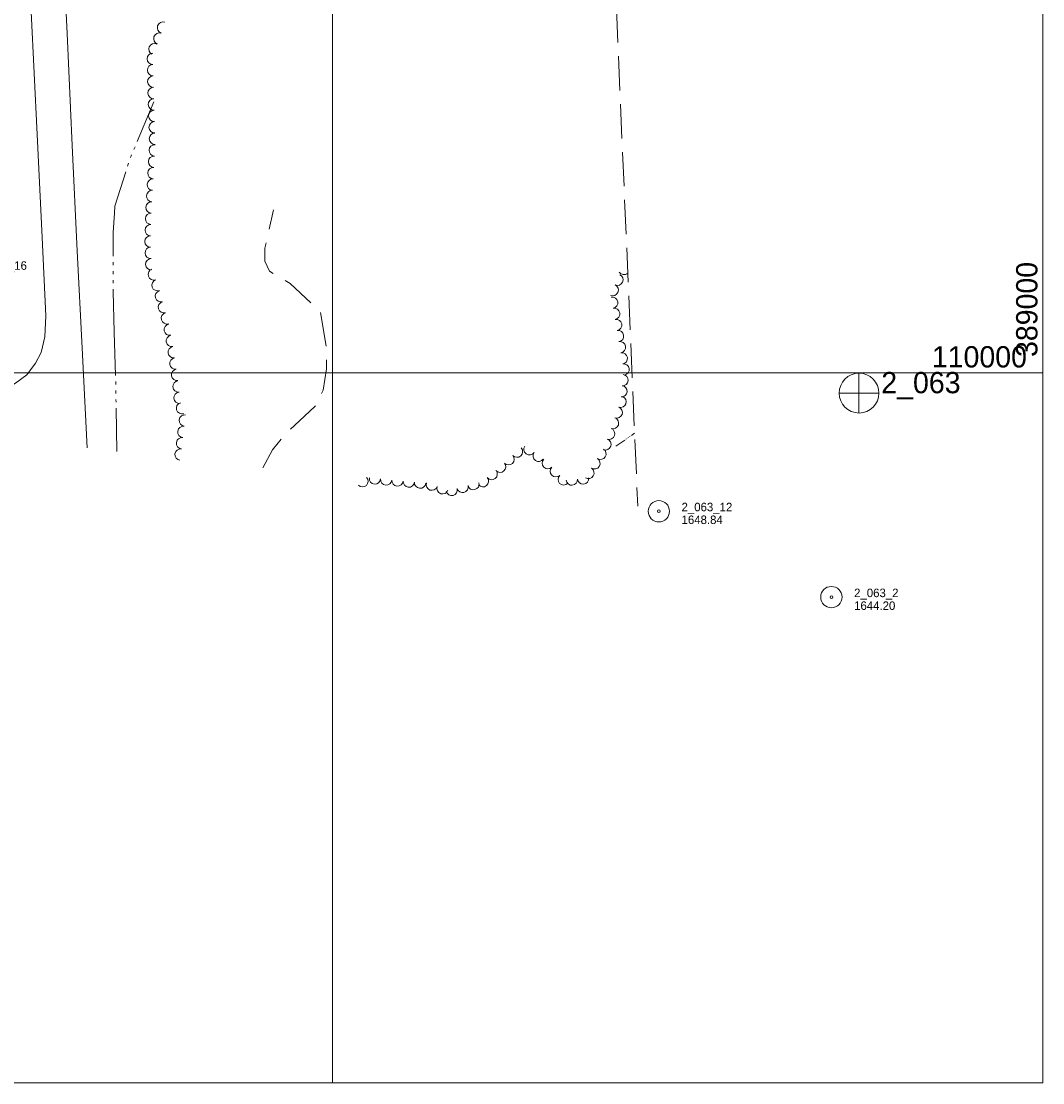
# Model space of a CAD drawing. Header units: feet. Extents: x 387481 to 389851, y 109500 to 111000.
# Tile 3 of 6: x 388281 to 389000, y 109500 to 110248. Entities that reach past the tile are written whole.
import ezdxf
from ezdxf.enums import TextEntityAlignment as Align

# ---------------------------------------------------------------- set-up
doc = ezdxf.new("R2010")
doc.units = ezdxf.units.FT
doc.header["$MEASUREMENT"] = 0
doc.linetypes.add('DGN Style 3', pattern=[33.766726, 24.11909, -9.647636])
doc.linetypes.add('DGN Style 6', pattern=[45.874509, 0.024119, -9.647636, 16.883363, -9.647636, 0.024119, -9.647636])
for name, color, linetype, lineweight in [('E_DWY', 73, 'DGN Style 3', 0), ('E_LAND_Vegetation', 21, 'Continuous', 0), ('E_MAP_GridLines', 251, 'Continuous', 0), ('E_MAP_Limits', 21, 'DGN Style 3', 0), ('E_MAP_PassPoints', 40, 'Continuous', 0), ('E_RDWY', 40, 'Continuous', 13), ('E_WTR', 251, 'DGN Style 6', 0)]:
    doc.layers.add(name, color=color, linetype=linetype, lineweight=lineweight)
doc.styles.add('Style-IGR_FONT_0', font='IGR_FONT_0.shx')

# ---------------------------------------------------------------- blocks, each defined once
blk = doc.blocks.new('PP')
at = {"layer": 'E_MAP_PassPoints', "color": 40, "linetype": 'Continuous', "lineweight": 0}
for radius in [7.5, 0.96]:
    blk.add_circle((0, 0), radius, dxfattribs=at)
blk = doc.blocks.new('PHOTOC')
at = {"layer": 'E_MAP_Limits', "color": 73, "linetype": 'Continuous', "lineweight": 0}
for p, q in [((0.12, 14.06), (0.06, -13.8)), ((-13.79, 0.03), (14.12, 0.01))]:
    blk.add_line(p, q, dxfattribs=at)
blk.add_circle((0.17, 0.03), 14, dxfattribs=at)

msp = doc.modelspace()

# ---------------------------------------------------------------- linework, layer by layer
at = {"layer": 'E_DWY', "color": 51, "linetype": 'DGN Style 3', "lineweight": 0, "flags": 128}
msp.add_lwpolyline([(388451.06, 109932.96), (388457.9, 109945.86), (388466.89, 109956.59), (388473.3, 109962.82), (388487.67, 109976.21), (388493.54, 109987.87), (388495.89, 110002.89), (388495.57, 110018.75), (388491.63, 110043.08), (388470.15, 110062.84), (388455.65, 110071.52), (388452.4, 110078.56), (388452.55, 110087.77), (388458.65, 110114.75)], dxfattribs=at)
at = {"layer": 'E_LAND_Vegetation', "color": 93, "linetype": 'Continuous', "lineweight": 0}
for centre, radius, start, end in [((388380.79, 110243.04), 4.02, 71.25839, 251.24306), ((388378.21, 110235.42), 4.02, 71.25839, 251.24306), ((388374.72, 110227.87), 4.02, 63.42647, 243.41115), ((388373.59, 110221.15), 4.02, 91.18023, 271.1649), ((388373.75, 110213.1), 4.02, 91.18023, 271.1649), ((388373.92, 110205.05), 4.02, 91.18023, 271.1649), ((388374.15, 110197.03), 4.02, 91.78827, 271.77295), ((388374.4, 110188.99), 4.02, 91.78827, 271.77295), ((388374.65, 110180.94), 4.02, 91.78827, 271.77295), ((388374.9, 110172.9), 4.02, 91.78827, 271.77295), ((388375.15, 110164.85), 4.02, 91.78827, 271.77295), ((388374.95, 110156.63), 4.02, 86.74174, 266.72641), ((388374.5, 110148.59), 4.02, 86.74174, 266.72641), ((388374.04, 110140.56), 4.02, 86.74174, 266.72641), ((388373.58, 110132.52), 4.02, 86.74174, 266.72641), ((388373.12, 110124.49), 4.02, 86.74174, 266.72641), ((388372.66, 110116.45), 4.02, 86.74174, 266.72641), ((388372.39, 110108.47), 4.02, 88.4425, 268.42717), ((388372.17, 110100.43), 4.02, 88.4425, 268.42717), ((388371.95, 110092.38), 4.02, 88.4425, 268.42717), ((388372.19, 110084.48), 4.02, 92.26231, 272.24699), ((388372.51, 110076.44), 4.02, 92.26231, 272.24699), ((388374.28, 110069.29), 4.02, 109.02405, 289.00873), ((388700.61, 110065.47), 3.98, 245.92226, 65.90694), ((388705.22, 110073.13), 3.98, 212.88163, 312.11479), ((388376.9, 110061.69), 4.02, 109.02405, 289.00873), ((388697.36, 110058.2), 3.98, 245.92226, 65.90694), ((388379.28, 110053.86), 4.02, 105.3307, 285.31538), ((388696.94, 110049.35), 3.98, 280.10233, 100.08701), ((388381.41, 110046.1), 4.02, 105.3307, 285.31538), ((388698.34, 110041.51), 3.98, 280.10233, 100.08701), ((388383.54, 110038.34), 4.02, 105.3307, 285.31538), ((388699.73, 110033.67), 3.98, 280.10233, 100.08701), ((388385.58, 110030.36), 4.02, 100.20279, 280.18747), ((388701.08, 110025.85), 3.98, 279.37619, 99.36087), ((388387, 110022.44), 4.02, 100.20279, 280.18747), ((388388.33, 110014.44), 4.02, 98.40853, 278.39321), ((388702.37, 110018), 3.98, 279.37619, 99.36087), ((388389.51, 110006.47), 4.02, 98.40853, 278.39321), ((388703.67, 110010.14), 3.98, 279.37619, 99.36087), ((388390.68, 109998.51), 4.02, 98.40853, 278.39321), ((388704.96, 110002.29), 3.98, 279.37619, 99.36087), ((388391.65, 109990.42), 4.02, 95.67727, 275.66194), ((388704.26, 109994.89), 3.98, 264.72271, 84.70739), ((388392.45, 109982.41), 4.02, 95.67727, 275.66194), ((388703.52, 109986.96), 3.98, 264.72271, 84.70739), ((388394.15, 109975), 4.02, 106.8418, 286.82648), ((388702.89, 109979.55), 3.98, 250.26146, 70.24614), ((388396.19, 109966.4), 4.02, 82.83468, 262.81936), ((388700.2, 109972.06), 3.98, 250.26146, 70.24614), ((388697.51, 109964.56), 3.98, 250.26146, 70.24614), ((388395.18, 109958.41), 4.02, 82.83468, 262.81936), ((388694.83, 109957.07), 3.98, 250.26146, 70.24614), ((388394.18, 109950.43), 4.02, 82.83468, 262.81936), ((388638.68, 109946.09), 3.98, 144.78042, 324.7651), ((388692.14, 109949.57), 3.98, 250.26146, 70.24614), ((388393.17, 109942.44), 4.02, 82.83468, 262.81936), ((388624.01, 109939.12), 3.98, 221.92566, 41.91034), ((388629.94, 109944.44), 3.98, 221.92566, 41.91034), ((388645.18, 109941.5), 3.98, 144.78042, 324.7651), ((388688.67, 109942.95), 3.98, 238.02577, 58.01045), ((388618.09, 109933.8), 3.98, 221.92566, 41.91034), ((388651.66, 109936.29), 3.98, 134.43228, 314.41696), ((388657.23, 109930.6), 3.98, 134.43228, 314.41696), ((388680.24, 109929.44), 3.98, 238.02577, 58.01045), ((388684.45, 109936.2), 3.98, 238.02577, 58.01045), ((388521.18, 109923.62), 3.98, 222.89095, 42.87563), ((388529.98, 109925.62), 3.98, 174.521, 354.50568), ((388537.9, 109924.86), 3.98, 174.521, 354.50568), ((388605.97, 109923.61), 3.98, 219.54697, 39.53165), ((388612.11, 109928.68), 3.98, 219.54697, 39.53165), ((388662.8, 109924.92), 3.98, 134.43228, 314.41696), ((388668.46, 109924.78), 3.98, 185.78771, 5.77238), ((388676.38, 109925.58), 3.98, 185.78771, 5.77238), ((388545.83, 109924.11), 3.98, 174.60887, 354.59355), ((388553.75, 109923.36), 3.98, 174.60887, 354.59355), ((388561.68, 109922.61), 3.98, 174.60887, 354.59355), ((388569.96, 109921.2), 3.98, 161.23154, 341.21621), ((388577.5, 109918.63), 3.98, 161.23154, 341.21621), ((388583.89, 109917.54), 3.98, 194.66898, 14.65366), ((388591.59, 109919.55), 3.98, 194.66898, 14.65366), ((388599.29, 109921.57), 3.98, 194.66898, 14.65366)]:
    msp.add_arc(centre, radius, start, end, dxfattribs=at)
at = {"layer": 'E_MAP_GridLines', "color": 161, "linetype": 'Continuous', "lineweight": 0}
for p, q in [((388500, 109500), (388500, 111000)), ((389000, 109500), (389000, 111000)), ((387500, 110000), (389000, 110000)), ((387500, 109500), (389000, 109500))]:
    msp.add_line(p, q, dxfattribs=at)
at = {"layer": 'E_MAP_Limits', "color": 73, "linetype": 'DGN Style 3', "lineweight": 0, "flags": 128}
msp.add_lwpolyline([(388675.26, 110830.18), (388714.93, 109906.14)], dxfattribs=at)
at = {"layer": 'E_RDWY', "color": 21, "linetype": 'Continuous', "lineweight": 13, "flags": 128}
for points in [[(388308.07, 110569.34), (388310.46, 110569.19), (388307.64, 110555.91), (388307.3, 110504.53), (388305.21, 110471.2), (388302.27, 110471.03), (388305.75, 110396.43), (388309.27, 110319.22), (388313.19, 110238.91), (388316.8, 110160.04), (388320.43, 110086), (388323.77, 110017.39), (388327.27, 109947.06)], [(388275.04, 110527.51), (388279.83, 110429.3), (388284.37, 110334.75), (388287.97, 110254.22), (388292.29, 110167.82), (388295.72, 110095.32), (388298.24, 110040.06)], [(388298.24, 110040.06), (388297.48, 110025.28), (388295.04, 110014.36), (388291.04, 110006.68), (388284.83, 109998.5), (388277.01, 109992.8), (388270.17, 109988.38), (388262.8, 109984.96), (388255.61, 109984.15), (388230.23, 109982.63), (388186.21, 109981.34), (388143.3, 109979.85), (388132.64, 109980.46), (388125.7, 109983.04), (388121.09, 109986.16), (388118.71, 109988.83), (388115.7, 109994.71), (388111.42, 110008.6), (388107.75, 110027.94), (388087.14, 110023.86), (388094.13, 109972.74)]]:
    msp.add_lwpolyline(points, dxfattribs=at)
at = {"layer": 'E_WTR', "color": 161, "linetype": 'Continuous', "lineweight": 0, "flags": 128}
for points in [[(388374.29, 110190.74), (388362.66, 110163)], [(388361.05, 110159.17), (388360.25, 110157.25)], [(388358.65, 110153.43), (388357.84, 110151.51)], [(388356.43, 110147.6), (388355.8, 110145.6)], [(388354.55, 110141.62), (388346.94, 110117.34), (388346.63, 110112.46)], [(388346.63, 110112.46), (388345.77, 110098.9), (388345.69, 110082.05)], [(388345.67, 110077.85), (388345.66, 110075.75)], [(388345.64, 110071.55), (388345.63, 110069.45)], [(388345.61, 110065.25), (388345.59, 110063.15)], [(388345.58, 110058.95), (388345.57, 110057.18), (388346.45, 110028.52)], [(388346.45, 110028.52), (388347.38, 109998.09)], [(388347.46, 109993.89), (388347.49, 109991.79)], [(388347.56, 109987.6), (388347.6, 109985.5)], [(388347.66, 109981.3), (388347.7, 109979.2)], [(388347.77, 109975), (388348.26, 109944.56)], [(388709.67, 109955.36), (388709.23, 109955.07)], [(388712.73, 109957.4), (388710.55, 109955.95)], [(388705.73, 109952.65), (388699.42, 109948.23)], [(388707.04, 109953.56), (388706.6, 109953.26)], [(388708.34, 109954.48), (388707.91, 109954.17)]]:
    msp.add_lwpolyline(points, dxfattribs=at)

# ---------------------------------------------------------------- block references
at = {"layer": 'E_MAP_Limits', "color": 73, "linetype": 'Continuous', "lineweight": 0}
msp.add_blockref('PHOTOC', (388870.53, 109985.64), dxfattribs=at)
at = {"layer": 'E_MAP_PassPoints', "color": 40, "linetype": 'Continuous', "lineweight": 0}
for p in [(388729.77, 109902.48), (388851.22, 109842)]:
    msp.add_blockref('PP', p, dxfattribs=at)

# ---------------------------------------------------------------- texts
at = {"layer": 'E_MAP_GridLines', "color": 161, "linetype": 'Continuous', "lineweight": 0, "style": 'Style-IGR_FONT_0'}
msp.add_text('  389000  ', height=15, rotation=90, dxfattribs=at).set_placement((388996.25, 110000))
msp.add_text('  110000  ', height=15, dxfattribs=at).set_placement((389000, 110003.75), align=Align.RIGHT)
at = {"layer": 'E_MAP_Limits', "color": 73, "linetype": 'Continuous', "lineweight": 0, "style": 'Style-IGR_FONT_0'}
msp.add_text('2_063', height=15, dxfattribs=at).set_placement((388886.36, 109985.6))
at = {"layer": 'E_MAP_PassPoints', "color": 40, "linetype": 'Continuous', "lineweight": 0, "style": 'Style-IGR_FONT_0'}
for s, p in [('1_041_16', (388249.26, 110072.53)), ('2_063_12', (388745.77, 109902.48)), ('1648.84', (388745.77, 109893.48)), ('2_063_2', (388867.22, 109842)), ('1644.20', (388867.22, 109833))]:
    msp.add_text(s, height=6, dxfattribs=at).set_placement(p)

doc.saveas('drawing.dxf')
